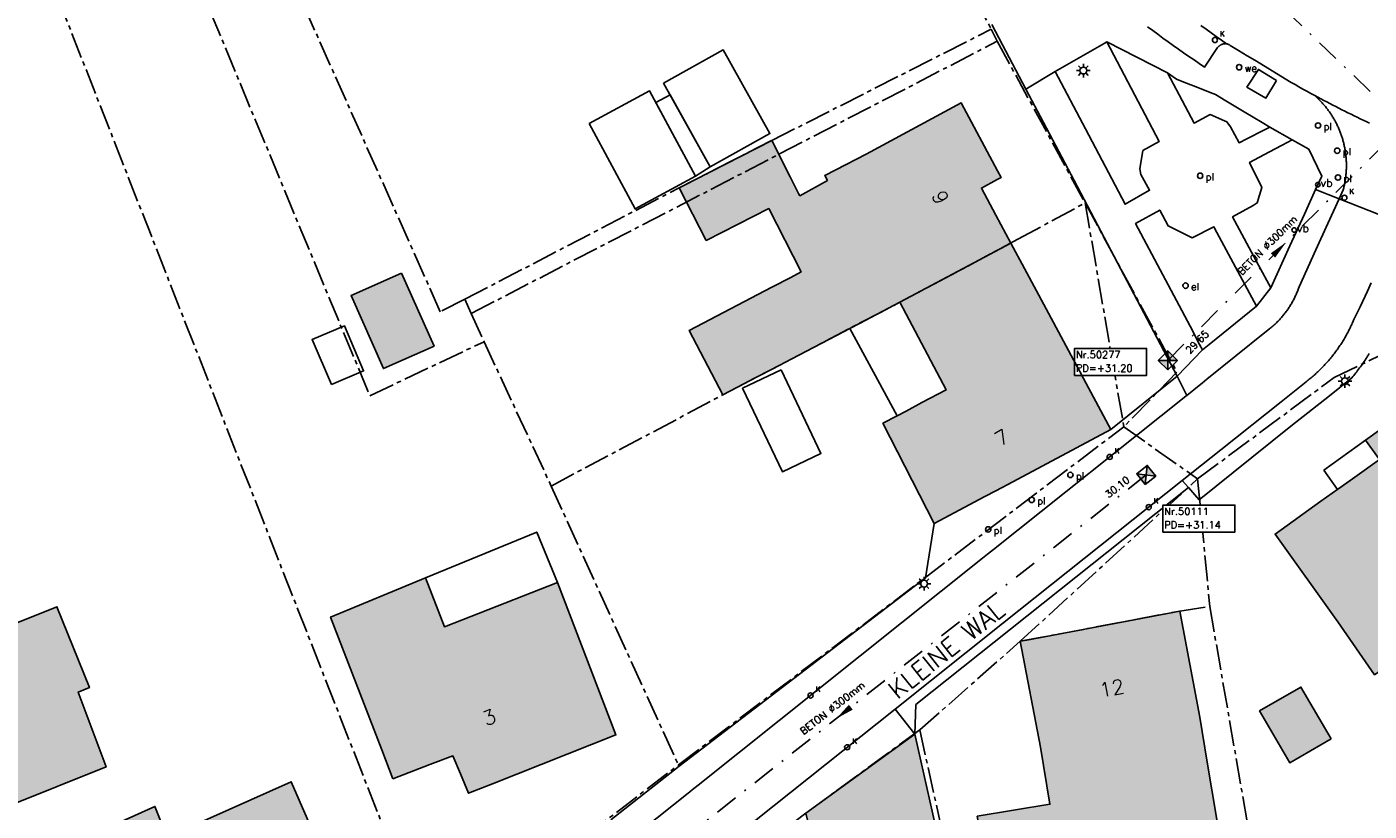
# Model space of a CAD drawing. Header units: metres. Extents: x 202952 to 203755, y 349031 to 349702.
# Tile 47 of 84: x 203191 to 203266, y 349410 to 349454. Entities that reach past the tile are written whole.
import ezdxf
from ezdxf.enums import TextEntityAlignment as Align

# ---------------------------------------------------------------- set-up
doc = ezdxf.new("R2010")
doc.units = ezdxf.units.M
doc.linetypes.add('1-200 CENTER', pattern=[4.28625, 2.8575, -0.47625, 0.47625, -0.47625])
doc.linetypes.add('1-200 DASHDOT', pattern=[2.54, 1.27, -0.635, 0, -0.635])
for name, color, linetype in [('bgt.onbegroeidterreindeel', 252, 'Continuous'), ('PH-BEST-BEBOUWING', 1, 'Continuous'), ('PH-BEST-BEBOUWING-ARCERING', 254, 'Continuous'), ('PH-BEST-BEGROEIIING', 252, 'Continuous'), ('PH-BEST-ELKETRAKAST', 6, 'Continuous'), ('PH-BEST-HUISNUMMER', 7, 'Continuous'), ('PH-BEST-KADASTRALE-GRENS', 240, '1-200 CENTER'), ('PH-BEST-KOLK', 8, 'Continuous'), ('PH-BEST-LICHTMAST-HANDHAVENB', 6, 'Continuous'), ('PH-BEST-PAAL', 6, 'Continuous'), ('PH-BEST-PUT-HANDHAVEN', 44, 'Continuous'), ('PH-BEST-RIO-HANDHAVEN-GEMENGD', 44, '1-200 DASHDOT'), ('PH-BEST-RIO-TEKST', 8, 'Continuous'), ('PH-BEST-RIO-TEKST-PUTTENSTAAT', 8, 'Continuous'), ('PH-BEST-RIO-TEKST-VLOEIVLAK', 8, 'Continuous'), ('PH-BEST-ROUTEPAAL', 6, 'Continuous'), ('PH-BEST-STRAATNAAM-RIOLERING', 7, 'Continuous'), ('PH-BEST-STRAATNAAMBORD', 6, 'Continuous'), ('PH-BEST-WEGDEEL', 254, 'Continuous')]:
    doc.layers.add(name, color=color, linetype=linetype)
doc.styles.add('RDL_MAATVOERING', font='romans.shx')
doc.styles.add('ROMANS', font='romans.shx')

# ---------------------------------------------------------------- blocks, each defined once
blk = doc.blocks.new('*U50')
blk.add_circle((0, 0), 0.142)
at = {"ltscale": 0.05, "style": 'ROMANS'}
blk.add_text('K', height=0.3, dxfattribs=at).set_placement((0.277, 0.195))
blk = doc.blocks.new('Wegwijzer')
blk.add_circle((0, 0), 0.15)
at = {"style": 'RDL_MAATVOERING'}
blk.add_text('we', height=0.4, dxfattribs=at).set_placement((0.302, -0.254))
blk = doc.blocks.new('Afzetpaal')
blk.add_circle((0, 0), 0.15)
at = {"style": 'RDL_MAATVOERING'}
blk.add_text('pl', height=0.4, dxfattribs=at).set_placement((0.302, -0.254))
blk = doc.blocks.new('*U62')
blk.add_circle((0, 0), 0.25)
at = {"style": 'RDL_MAATVOERING'}
blk.add_text('vb', height=0.9, dxfattribs=at).set_placement((0.3, -0.25))
blk = doc.blocks.new('*U26')
h = blk.add_hatch(color=256)
h.paths.add_polyline_path([(0, 0), (-0.375, 0.375), (-0.375, -0.375)])
h.paths.add_polyline_path([(0.375, 0.375), (0, 0), (0.375, -0.375)])
for p, q in [((-0.375, -0.375), (0.375, 0.375)), ((-0.375, 0.375), (0.375, -0.375))]:
    blk.add_line(p, q)
blk.add_lwpolyline([(-0.375, -0.375), (0.375, -0.375), (0.375, 0.375), (-0.375, 0.375)], close=True)
blk = doc.blocks.new('Materialisatie')
blk.add_solid([(-1.04, 0.173), (-1.04, -0.173), (0, 0)])
at = {"style": 'ROMANS'}
blk.add_attdef('MATERIALISATIE', (-2.631, 0.657), '', height=0.4, dxfattribs=at)
blk = doc.blocks.new('Elektrakast')
blk.add_circle((0, 0), 0.15)
at = {"style": 'RDL_MAATVOERING'}
blk.add_text('el', height=0.4, dxfattribs=at).set_placement((0.302, -0.254))
blk = doc.blocks.new('Puttenstaat bestaand')
blk.add_wipeout([(0, 0), (4, 0), (4, 1.5), (0, 1.5)])
blk.add_lwpolyline([(0, 0), (4, 0), (4, 1.5), (0, 1.5)], close=True)
at = {"style": 'ROMANS'}
for tag, p in [('NR', (0.066, 0.955)), ('PD', (0.066, 0.203))]:
    blk.add_attdef(tag, p, '', height=0.4, dxfattribs=at)
blk = doc.blocks.new('Lichtmast 2')
at = {"flags": 128}
for points in [[(-0.5, 0), (-0.25, 0)], [(-0.354, 0.354), (-0.177, 0.177)], [(0, 0.25), (0, 0.5)], [(0.177, 0.177), (0.354, 0.354)], [(0.25, 0), (0.5, 0)], [(-0.354, -0.354), (-0.177, -0.177)], [(0, -0.5), (0, -0.25)], [(0.177, -0.177), (0.354, -0.354)]]:
    blk.add_lwpolyline(points, dxfattribs=at)
blk.add_circle((0, 0), 0.25)

msp = doc.modelspace()

# ---------------------------------------------------------------- hatches: boundary and pattern name
at = {"layer": 'PH-BEST-BEBOUWING-ARCERING'}
for points in [[(203246.048, 349441.974), (203239.875, 349438.682), (203237.629, 349437.507), (203237.101, 349437.231), (203236.749, 349437.047), (203233.884, 349435.549), (203232.819, 349434.992), (203231.945, 349434.535), (203230.045, 349433.541), (203228.17, 349437.115), (203232.77, 349439.52), (203233.812, 349440.066), (203234.392, 349440.369), (203232.592, 349443.89), (203229.125, 349442.118), (203227.623, 349445.05), (203232.756, 349447.67), (203233.784, 349445.654), (203234.251, 349444.738), (203234.323, 349444.606), (203235.85, 349445.455), (203235.703, 349445.733), (203236.314, 349446.049), (203238, 349446.92), (203240.309, 349448.16), (203243.29, 349449.76), (203245.314, 349445.986), (203245.51, 349445.62), (203245.295, 349445.505), (203244.41, 349445.03), (203245.218, 349443.523)], [(203251.608, 349431.604), (203245.873, 349428.56), (203245.213, 349428.21), (203244.608, 349427.889), (203241.782, 349426.389), (203238.942, 349431.957), (203239.735, 349432.38), (203240.224, 349432.641), (203241.108, 349433.112), (203242.449, 349433.816), (203239.875, 349438.682), (203246.048, 349441.974), (203246.811, 349440.552), (203248.006, 349438.323)], [(203212.195, 349440.304), (203213.995, 349436.252), (203211.18, 349435.001), (203209.38, 349439.053)]]:
    msp.add_hatch(color=256, dxfattribs=at).paths.add_polyline_path(points, flags=17)
h = msp.add_hatch(color=256, dxfattribs=at)
h.paths.add_polyline_path([(203272.72, 349438.81), (203277.149, 349440.51), (203279.043, 349441.238), (203279.96, 349441.59), (203280.108, 349441.205), (203283.371, 349432.711), (203283.54, 349432.27), (203284.263, 349430.388), (203280.408, 349428.907), (203281.734, 349425.453), (203278.378, 349424.163), (203277.654, 349426.03), (203274.87, 349433.21)], flags=17)
h.paths.add_polyline_path([(203278.378, 349424.163), (203281.734, 349425.453), (203280.408, 349428.907), (203284.263, 349430.388), (203283.54, 349432.27), (203286.29, 349433.326), (203286.64, 349433.46), (203287.908, 349430.157), (203289.268, 349426.615), (203290.403, 349423.658), (203290.48, 349423.458), (203292.185, 349419.018), (203298.528, 349421.433), (203299.761, 349411.306), (203299.427, 349411.258), (203284.31, 349409.082), (203281.855, 349415.399), (203281.944, 349415.446), (203280.346, 349420.011), (203280.162, 349419.944), (203280.032, 349419.897)], flags=16)
h.paths.add_polyline_path([(203264.22, 349420.92), (203260.73, 349425.8), (203263.278, 349427.623), (203265.153, 349428.964), (203266.53, 349429.95), (203265.76, 349431.02), (203269.56, 349433.74), (203273.05, 349428.86), (203273.526, 349428.074), (203270.676, 349426.063), (203273.003, 349422.792), (203268.147, 349419.329), (203266.939, 349418.468), (203266.258, 349417.982)], flags=16)
h = msp.add_hatch(color=256, dxfattribs=at)
h.paths.add_polyline_path([(203211.704, 349412.198), (203211.086, 349413.806), (203208.249, 349421.186), (203213.52, 349423.361), (203214.574, 349420.654), (203220.854, 349423.111), (203224.101, 349414.637), (203217.244, 349411.928), (203215.905, 349411.399), (203215.459, 349412.472), (203215.042, 349413.476), (203213.767, 349412.988)], flags=17)
h.paths.add_polyline_path([(203201.14, 349403.567), (203196.384, 349401.423), (203193.335, 349408.348), (203198.482, 349410.662), (203199.169, 349408.963), (203206.059, 349412.037), (203209.163, 349404.896), (203208.758, 349404.718), (203201.998, 349401.752)], flags=16)
for points in [[(203194.225, 349417.018), (203194.84, 349417.265), (203193.038, 349421.761), (203186.871, 349419.289), (203190.324, 349410.676), (203195.772, 349412.86)], [(203256.965, 349413.132), (203256.55, 349415.63), (203255.43, 349421.52), (203246.938, 349419.91), (203246.57, 349419.84), (203247.69, 349413.95), (203248.222, 349410.787), (203244.181, 349410.115), (203245.434, 349403.289), (203249.374, 349403.944), (203249.787, 349401.397), (203254.511, 349402.236), (203255.23, 349398.002), (203250.705, 349397.261), (203251.397, 349393.681), (203259.945, 349395.219), (203261.657, 349395.496), (203259.846, 349405.481), (203258.281, 349405.221)], [(203262.167, 349417.301), (203259.871, 349415.968), (203261.543, 349413.088), (203263.839, 349414.421)], [(203242.542, 349406.533), (203240.704, 349414.684), (203234.654, 349410.288), (203234.919, 349409.218), (203235.317, 349407.609), (203237.807, 349397.551), (203239.026, 349392.629), (203245.309, 349394.259), (203244.252, 349398.948)]]:
    msp.add_hatch(color=256, dxfattribs=at).paths.add_polyline_path(points)

# ---------------------------------------------------------------- linework, layer by layer
at = {"layer": 'bgt.onbegroeidterreindeel'}
msp.add_lwpolyline([(203244.987, 349454.127), (203245.587, 349452.988), (203246.88, 349450.536), (203247.862, 349448.672), (203249.562, 349445.447), (203255.29, 349434.578), (203251.608, 349431.604), (203248.006, 349438.323), (203246.811, 349440.552), (203246.048, 349441.974), (203245.218, 349443.523), (203244.41, 349445.03), (203245.295, 349445.505), (203245.51, 349445.62), (203245.314, 349445.986), (203243.29, 349449.76), (203240.309, 349448.16), (203238, 349446.92), (203236.314, 349446.049), (203235.703, 349445.733), (203235.85, 349445.455), (203234.323, 349444.606), (203234.251, 349444.738), (203233.784, 349445.654), (203232.756, 349447.67), (203227.623, 349445.05), (203229.125, 349442.118), (203232.592, 349443.89), (203234.392, 349440.369), (203233.812, 349440.066), (203232.77, 349439.52), (203228.17, 349437.115), (203230.045, 349433.541), (203231.945, 349434.535), (203232.819, 349434.992), (203233.884, 349435.549), (203236.749, 349437.047), (203237.101, 349437.231), (203237.629, 349437.507), (203239.875, 349438.682), (203242.449, 349433.816), (203241.108, 349433.112), (203240.224, 349432.641), (203239.735, 349432.38), (203238.942, 349431.957), (203241.782, 349426.389), (203241.309, 349423.363), (203227.608, 349412.897), (203223.826, 349409.921)], dxfattribs=at)
for points in [[(203212.195, 349440.304), (203209.38, 349439.053), (203211.18, 349435.001), (203213.995, 349436.252), (203212.195, 349440.304)], [(203264.22, 349420.92), (203266.258, 349417.982), (203266.939, 349418.468), (203268.147, 349419.329), (203273.003, 349422.792), (203270.676, 349426.063), (203273.526, 349428.074), (203273.05, 349428.86), (203269.56, 349433.74), (203265.76, 349431.02), (203266.53, 349429.95), (203265.153, 349428.964), (203263.278, 349427.623), (203260.73, 349425.8), (203264.22, 349420.92)], [(203211.704, 349412.198), (203213.767, 349412.988), (203215.042, 349413.476), (203215.459, 349412.472), (203215.905, 349411.399), (203217.244, 349411.928), (203224.101, 349414.637), (203220.854, 349423.111), (203214.574, 349420.654), (203213.52, 349423.361), (203208.249, 349421.186), (203211.086, 349413.806), (203211.704, 349412.198)], [(203190.324, 349410.676), (203195.772, 349412.86), (203194.225, 349417.018), (203194.84, 349417.265), (203193.038, 349421.761), (203186.871, 349419.289), (203190.324, 349410.676)], [(203251.397, 349393.681), (203259.945, 349395.219), (203261.657, 349395.496), (203259.846, 349405.481), (203258.281, 349405.221), (203256.965, 349413.132), (203256.55, 349415.63), (203255.43, 349421.52), (203246.938, 349419.91), (203246.57, 349419.84), (203247.69, 349413.95), (203248.222, 349410.787), (203244.181, 349410.115), (203245.434, 349403.289), (203249.374, 349403.944), (203249.787, 349401.397), (203254.511, 349402.236), (203255.23, 349398.002), (203250.705, 349397.261), (203251.397, 349393.681)], [(203263.839, 349414.421), (203262.167, 349417.301), (203259.871, 349415.968), (203261.543, 349413.088), (203263.839, 349414.421)], [(203201.14, 349403.567), (203201.998, 349401.752), (203208.758, 349404.718), (203209.163, 349404.896), (203206.059, 349412.037), (203199.169, 349408.963), (203198.482, 349410.662), (203193.335, 349408.348), (203196.384, 349401.423), (203201.14, 349403.567)]]:
    msp.add_lwpolyline(points, close=True, dxfattribs=at)
at = {"layer": 'PH-BEST-BEBOUWING'}
for points in [[(203226.749, 349450.868), (203230.065, 349452.711), (203232.654, 349448.055), (203229.338, 349446.211), (203226.749, 349450.868)], [(203222.609, 349448.616), (203225.974, 349450.428), (203228.527, 349445.687), (203225.162, 349443.875), (203222.609, 349448.616)], [(203226.321, 349449.783), (203227.116, 349450.207), (203229.338, 349446.211), (203228.527, 349445.687), (203226.321, 349449.783)], [(203246.048, 349441.974), (203239.875, 349438.682), (203237.629, 349437.507), (203237.101, 349437.231), (203236.749, 349437.047), (203233.884, 349435.549), (203232.819, 349434.992), (203231.945, 349434.535), (203230.045, 349433.541), (203228.17, 349437.115), (203232.77, 349439.52), (203233.812, 349440.066), (203234.392, 349440.369), (203232.592, 349443.89), (203229.125, 349442.118), (203227.623, 349445.05), (203232.756, 349447.67), (203233.784, 349445.654), (203234.251, 349444.738), (203234.323, 349444.606), (203235.85, 349445.455), (203235.703, 349445.733), (203236.314, 349446.049), (203238, 349446.92), (203240.309, 349448.16), (203243.29, 349449.76), (203245.314, 349445.986), (203245.51, 349445.62), (203245.295, 349445.505), (203244.41, 349445.03), (203245.218, 349443.523), (203246.048, 349441.974)], [(203212.195, 349440.304), (203213.995, 349436.252), (203211.18, 349435.001), (203209.38, 349439.053), (203212.195, 349440.304)], [(203241.108, 349433.112), (203240.224, 349432.641), (203239.735, 349432.38), (203237.101, 349437.231), (203237.629, 349437.507), (203239.875, 349438.682), (203242.449, 349433.816), (203241.108, 349433.112)], [(203208.288, 349434.108), (203207.221, 349436.623), (203209.012, 349437.383), (203210.08, 349434.868), (203208.288, 349434.108)], [(203233.275, 349434.927), (203235.491, 349430.288), (203233.354, 349429.267), (203231.137, 349433.906), (203233.275, 349434.927)], [(203264.22, 349420.92), (203260.73, 349425.8), (203263.278, 349427.623), (203265.153, 349428.964), (203266.53, 349429.95), (203265.76, 349431.02), (203269.56, 349433.74), (203273.05, 349428.86), (203273.526, 349428.074), (203270.676, 349426.063), (203273.003, 349422.792), (203268.147, 349419.329), (203266.939, 349418.468), (203266.258, 349417.982), (203264.22, 349420.92)], [(203263.434, 349429.346), (203265.76, 349431.02), (203266.53, 349429.95), (203265.153, 349428.964), (203264.199, 349428.282), (203263.434, 349429.346)], [(203220.854, 349423.111), (203214.574, 349420.654), (203213.52, 349423.361), (203219.699, 349425.911), (203220.854, 349423.111)], [(203211.704, 349412.198), (203211.086, 349413.806), (203208.249, 349421.186), (203213.52, 349423.361), (203214.574, 349420.654), (203220.854, 349423.111), (203224.101, 349414.637), (203217.244, 349411.928), (203215.905, 349411.399), (203215.459, 349412.472), (203215.042, 349413.476), (203213.767, 349412.988), (203211.704, 349412.198)], [(203190.324, 349410.676), (203186.871, 349419.289), (203193.038, 349421.761), (203194.84, 349417.265), (203194.225, 349417.018), (203195.772, 349412.86), (203190.324, 349410.676)], [(203251.397, 349393.681), (203250.705, 349397.261), (203255.23, 349398.002), (203254.511, 349402.236), (203249.787, 349401.397), (203249.374, 349403.944), (203245.434, 349403.289), (203244.181, 349410.115), (203248.222, 349410.787), (203247.69, 349413.95), (203246.57, 349419.84), (203246.938, 349419.91), (203255.43, 349421.52), (203256.55, 349415.63), (203256.965, 349413.132), (203258.281, 349405.221), (203259.846, 349405.481), (203261.657, 349395.496), (203259.945, 349395.219), (203251.397, 349393.681)], [(203263.839, 349414.421), (203261.543, 349413.088), (203259.871, 349415.968), (203262.167, 349417.301), (203263.839, 349414.421)], [(203240.704, 349414.684), (203242.542, 349406.533), (203244.252, 349398.948), (203245.309, 349394.259), (203239.026, 349392.629), (203237.807, 349397.551), (203235.317, 349407.609), (203234.919, 349409.218), (203234.654, 349410.288), (203240.704, 349414.684)], [(203201.14, 349403.567), (203196.384, 349401.423), (203193.335, 349408.348), (203198.482, 349410.662), (203199.169, 349408.963), (203206.059, 349412.037), (203209.163, 349404.896), (203208.758, 349404.718), (203201.998, 349401.752), (203201.14, 349403.567)]]:
    msp.add_lwpolyline(points, close=True, dxfattribs=at)
at = {"layer": 'PH-BEST-BEGROEIIING'}
for points in [[(203254.292, 349447.628), (203253.381, 349447.112), (203253.222, 349446.095), (203253.276, 349445.784), (203253.753, 349444.907), (203252.398, 349444.13), (203250.189, 349448.318), (203248.504, 349451.512), (203251.226, 349453.063), (203251.388, 349453.156), (203254.292, 349447.628)], [(203257.272, 349450.283), (203257.415, 349450.227), (203257.991, 349449.883), (203259.015, 349449.27), (203260.018, 349448.67), (203260.435, 349448.421), (203260.111, 349448.255), (203259.157, 349447.765), (203258.731, 349447.546), (203258.255, 349448.427), (203258.054, 349448.713), (203257.916, 349448.773), (203257.125, 349449.117), (203256.231, 349448.64), (203255.733, 349449.577), (203254.748, 349451.428), (203255.247, 349451.075), (203255.651, 349450.917), (203256.188, 349450.707), (203257.272, 349450.283)], [(203260.809, 349451.006), (203260.221, 349450.032), (203259.164, 349450.647), (203259.807, 349451.621), (203260.809, 349451.006)], [(203260.493, 349439.487), (203259.816, 349440.743), (203258.368, 349443.43), (203259.504, 349444.068), (203259.742, 349444.202), (203259.998, 349445.065), (203259.309, 349446.461), (203260.387, 349447.031), (203261.121, 349447.419), (203261.676, 349447.712), (203262.601, 349447.195), (203263.32, 349445.698), (203262.977, 349444.945), (203262.357, 349443.583), (203261.559, 349441.828), (203260.493, 349439.487)], [(203256.702, 349436.034), (203256.537, 349436.345), (203256.004, 349437.35), (203252.977, 349443.059), (203254.321, 349443.807), (203254.798, 349442.929), (203255.189, 349442.735), (203256.123, 349442.27), (203257.327, 349442.869), (203257.496, 349442.556), (203259.706, 349438.466), (203257.076, 349436.337), (203256.702, 349436.034)]]:
    msp.add_lwpolyline(points, close=True, dxfattribs=at)
at = {"layer": 'PH-BEST-KADASTRALE-GRENS', "ltscale": 0.5}
for p, q in [((203191.523, 349459.602), (203213.926, 349402.507)), ((203216.059, 349438.062), (203245.294, 349453.188)), ((203244.955, 349453.856), (203245.294, 349453.188)), ((203245.294, 349453.188), (203250.173, 349444.204)), ((203250.173, 349444.204), (203252.324, 349431.763)), ((203215.699, 349438.849), (203216.059, 349438.062)), ((203216.059, 349438.062), (203216.777, 349436.491)), ((203216.777, 349436.491), (203220.503, 349428.472)), ((203227.573, 349412.97), (203252.324, 349431.763)), ((203252.324, 349431.763), (203256.427, 349428.868)), ((203246.57, 349419.84), (203256.427, 349428.868)), ((203256.427, 349428.868), (203257.099, 349421.772)), ((203220.503, 349428.472), (203227.573, 349412.97)), ((203257.099, 349421.772), (203259.751, 349406.524)), ((203240.985, 349414.921), (203246.57, 349419.84)), ((203240.985, 349414.921), (203245.898, 349392.594)), ((203213.926, 349402.507), (203227.573, 349412.97))]:
    msp.add_line(p, q, dxfattribs=at)
for points in [[(203234.056, 349474.353), (203234.628, 349474.764), (203238.147, 349467.062), (203244.955, 349453.856)], [(203198.29, 349462.73), (203210.425, 349433.487), (203216.777, 349436.491)], [(203215.699, 349438.849), (203214.342, 349438.158), (203204.126, 349461.06), (203205.591, 349461.722)], [(203215.699, 349438.849), (203227.623, 349445.05), (203232.756, 349447.67), (203244.955, 349453.856)], [(203220.503, 349428.472), (203230.045, 349433.541), (203239.875, 349438.682), (203246.443, 349442.185), (203250.173, 349444.204)], [(203250.173, 349444.204), (203255.279, 349434.801), (203252.324, 349431.763)], [(203256.427, 349428.868), (203264.013, 349434.496), (203267.763, 349436.309)], [(203246.57, 349419.84), (203255.43, 349421.52), (203257.099, 349421.772)], [(203231.816, 349408.103), (203234.654, 349410.288), (203240.985, 349414.921)]]:
    msp.add_lwpolyline(points, dxfattribs=at)
at = {"layer": 'PH-BEST-RIO-HANDHAVEN-GEMENGD'}
for p, q in [((203267.92, 349448.57), (203243.05, 349472.46)), ((203254.768, 349435.456), (203267.92, 349448.576)), ((203253.568, 349429.088), (203219.104, 349401.984))]:
    msp.add_line(p, q, dxfattribs=at)
at = {"layer": 'PH-BEST-WEGDEEL'}
for points in [[(203253.648, 349454.001), (203253.931, 349453.789), (203254.214, 349453.579), (203254.498, 349453.37), (203254.784, 349453.163), (203255.07, 349452.957), (203255.358, 349452.753), (203255.646, 349452.551), (203255.936, 349452.35), (203256.227, 349452.15), (203256.519, 349451.952), (203256.812, 349451.756), (203257.539, 349452.842), (203257.553, 349452.86), (203257.568, 349452.878), (203257.584, 349452.895), (203257.601, 349452.911), (203257.618, 349452.926), (203257.636, 349452.941), (203257.654, 349452.955), (203257.673, 349452.968), (203257.693, 349452.98), (203257.713, 349452.991), (203257.734, 349453.002), (203257.755, 349453.011), (203257.777, 349453.019), (203257.799, 349453.027), (203257.821, 349453.033), (203257.844, 349453.038), (203257.867, 349453.043), (203257.89, 349453.046), (203257.915, 349453.05), (203257.939, 349453.054), (203257.964, 349453.056), (203257.989, 349453.057), (203258.014, 349453.057), (203258.039, 349453.056), (203258.074, 349453.045), (203258.108, 349453.032), (203258.141, 349453.017), (203258.174, 349453.001), (203258.206, 349452.983), (203258.237, 349452.963), (203258.695, 349452.684), (203259.18, 349452.389), (203259.601, 349452.133), (203261.623, 349450.904), (203261.84, 349450.78), (203262.058, 349450.656), (203262.277, 349450.534), (203262.496, 349450.413), (203262.716, 349450.292), (203262.936, 349450.173), (203262.976, 349450.137), (203263.015, 349450.101), (203263.054, 349450.065), (203263.093, 349450.028), (203263.131, 349449.991), (203263.169, 349449.954), (203263.207, 349449.916), (203263.244, 349449.878), (203263.281, 349449.839), (203263.317, 349449.8), (203263.353, 349449.761), (203263.388, 349449.721), (203263.424, 349449.681), (203263.459, 349449.641), (203263.493, 349449.6), (203263.527, 349449.559), (203263.56, 349449.517), (203263.593, 349449.475), (203263.625, 349449.433), (203263.657, 349449.39), (203263.689, 349449.347), (203263.72, 349449.304), (203263.751, 349449.261), (203263.782, 349449.217), (203263.812, 349449.173), (203263.841, 349449.129), (203263.87, 349449.084), (203263.899, 349449.039), (203263.927, 349448.994), (203263.955, 349448.948), (203263.982, 349448.902), (203264.009, 349448.856), (203264.035, 349448.81), (203264.061, 349448.763), (203264.086, 349448.716), (203264.111, 349448.669), (203264.135, 349448.622), (203264.159, 349448.574), (203264.182, 349448.526), (203264.205, 349448.478), (203264.227, 349448.43), (203264.249, 349448.381), (203264.271, 349448.332), (203264.292, 349448.283), (203264.312, 349448.234), (203264.332, 349448.185), (203264.351, 349448.135), (203264.37, 349448.085), (203264.388, 349448.035), (203264.406, 349447.984), (203264.423, 349447.934), (203264.44, 349447.883), (203264.456, 349447.833), (203264.472, 349447.782), (203264.487, 349447.731), (203264.501, 349447.679), (203264.515, 349447.628), (203264.529, 349447.576), (203264.542, 349447.525), (203264.555, 349447.473), (203264.567, 349447.421), (203264.578, 349447.368), (203264.589, 349447.316), (203264.599, 349447.264), (203264.609, 349447.211), (203264.619, 349447.159), (203264.628, 349447.106), (203264.636, 349447.054), (203264.644, 349447.001), (203264.651, 349446.948), (203264.657, 349446.896), (203264.663, 349446.843), (203264.668, 349446.79), (203264.673, 349446.737), (203264.678, 349446.684), (203264.682, 349446.631), (203264.686, 349446.577), (203264.689, 349446.524), (203264.691, 349446.471), (203264.693, 349446.417), (203264.694, 349446.364), (203264.695, 349446.311), (203264.695, 349446.257), (203264.694, 349446.204), (203264.693, 349446.151), (203264.691, 349446.097), (203264.689, 349446.044), (203264.686, 349445.991), (203264.683, 349445.938), (203264.68, 349445.885), (203264.675, 349445.832), (203264.67, 349445.779), (203264.665, 349445.726), (203264.659, 349445.673), (203264.653, 349445.62), (203264.646, 349445.567), (203264.639, 349445.514), (203264.631, 349445.462), (203264.622, 349445.409), (203264.613, 349445.356), (203264.603, 349445.304), (203264.593, 349445.251), (203264.582, 349445.199), (203264.571, 349445.147), (203264.559, 349445.095), (203264.547, 349445.043), (203264.534, 349444.992), (203264.52, 349444.94), (203264.289, 349444.431), (203262.977, 349444.945), (203263.32, 349445.698), (203262.601, 349447.195), (203261.676, 349447.712), (203260.435, 349448.421), (203260.018, 349448.67), (203259.015, 349449.27), (203257.991, 349449.883), (203257.415, 349450.227), (203257.272, 349450.283), (203256.188, 349450.707), (203255.651, 349450.917), (203255.247, 349451.075), (203254.748, 349451.428), (203251.388, 349453.156), (203251.226, 349453.063), (203248.504, 349451.512), (203246.88, 349450.536), (203245.587, 349452.988), (203244.987, 349454.127)], [(203256.61, 349454.06), (203256.893, 349453.856), (203257.178, 349453.654), (203257.464, 349453.453), (203257.751, 349453.254), (203258.039, 349453.056), (203258.014, 349453.057), (203257.989, 349453.057), (203257.964, 349453.056), (203257.939, 349453.054), (203257.915, 349453.05), (203257.89, 349453.046), (203257.867, 349453.043), (203257.844, 349453.038), (203257.821, 349453.033), (203257.799, 349453.027), (203257.777, 349453.019), (203257.755, 349453.011), (203257.734, 349453.002), (203257.713, 349452.991), (203257.693, 349452.98), (203257.673, 349452.968), (203257.654, 349452.955), (203257.636, 349452.941), (203257.618, 349452.926), (203257.601, 349452.911), (203257.584, 349452.895), (203257.568, 349452.878), (203257.553, 349452.86), (203257.539, 349452.842), (203256.812, 349451.756), (203256.519, 349451.952), (203256.227, 349452.15), (203255.936, 349452.35), (203255.646, 349452.551), (203255.358, 349452.753), (203255.07, 349452.957), (203254.784, 349453.163), (203254.498, 349453.37), (203254.214, 349453.579), (203253.931, 349453.789), (203253.648, 349454.001)], [(203265.97, 349448.641), (203265.799, 349448.722), (203265.629, 349448.803), (203265.459, 349448.885), (203265.289, 349448.967), (203265.119, 349449.05), (203264.949, 349449.133), (203264.78, 349449.217), (203264.611, 349449.301), (203264.442, 349449.386), (203264.274, 349449.471), (203264.106, 349449.557), (203263.938, 349449.643), (203263.77, 349449.73), (203263.603, 349449.818), (203263.436, 349449.906), (203263.269, 349449.995), (203263.102, 349450.084), (203262.936, 349450.173), (203262.716, 349450.292), (203262.496, 349450.413), (203262.277, 349450.534), (203262.058, 349450.656), (203261.84, 349450.78), (203261.623, 349450.904), (203259.601, 349452.133), (203259.18, 349452.389), (203258.695, 349452.684), (203258.237, 349452.963), (203258.206, 349452.983), (203258.174, 349453.001), (203258.141, 349453.017), (203258.108, 349453.032), (203258.074, 349453.045), (203258.039, 349453.056), (203257.751, 349453.254), (203257.464, 349453.453), (203257.178, 349453.654), (203256.893, 349453.856), (203256.61, 349454.06)], [(203267.586, 349443.137), (203264.289, 349444.431), (203264.52, 349444.94), (203264.534, 349444.992), (203264.547, 349445.043), (203264.559, 349445.095), (203264.571, 349445.147), (203264.582, 349445.199), (203264.593, 349445.251), (203264.603, 349445.304), (203264.613, 349445.356), (203264.622, 349445.409), (203264.631, 349445.462), (203264.639, 349445.514), (203264.646, 349445.567), (203264.653, 349445.62), (203264.659, 349445.673), (203264.665, 349445.726), (203264.67, 349445.779), (203264.675, 349445.832), (203264.68, 349445.885), (203264.683, 349445.938), (203264.686, 349445.991), (203264.689, 349446.044), (203264.691, 349446.097), (203264.693, 349446.151), (203264.694, 349446.204), (203264.695, 349446.257), (203264.695, 349446.311), (203264.694, 349446.364), (203264.693, 349446.417), (203264.691, 349446.471), (203264.689, 349446.524), (203264.686, 349446.577), (203264.682, 349446.631), (203264.678, 349446.684), (203264.673, 349446.737), (203264.668, 349446.79), (203264.663, 349446.843), (203264.657, 349446.896), (203264.651, 349446.948), (203264.644, 349447.001), (203264.636, 349447.054), (203264.628, 349447.106), (203264.619, 349447.159), (203264.609, 349447.211), (203264.599, 349447.264), (203264.589, 349447.316), (203264.578, 349447.368), (203264.567, 349447.421), (203264.555, 349447.473), (203264.542, 349447.525), (203264.529, 349447.576), (203264.515, 349447.628), (203264.501, 349447.679), (203264.487, 349447.731), (203264.472, 349447.782), (203264.456, 349447.833), (203264.44, 349447.883), (203264.423, 349447.934), (203264.406, 349447.984), (203264.388, 349448.035), (203264.37, 349448.085), (203264.351, 349448.135), (203264.332, 349448.185), (203264.312, 349448.234), (203264.292, 349448.283), (203264.271, 349448.332), (203264.249, 349448.381), (203264.227, 349448.43), (203264.205, 349448.478), (203264.182, 349448.526), (203264.159, 349448.574), (203264.135, 349448.622), (203264.111, 349448.669), (203264.086, 349448.716), (203264.061, 349448.763), (203264.035, 349448.81), (203264.009, 349448.856), (203263.982, 349448.902), (203263.955, 349448.948), (203263.927, 349448.994), (203263.899, 349449.039), (203263.87, 349449.084), (203263.841, 349449.129), (203263.812, 349449.173), (203263.782, 349449.217), (203263.751, 349449.261), (203263.72, 349449.304), (203263.689, 349449.347), (203263.657, 349449.39), (203263.625, 349449.433), (203263.593, 349449.475), (203263.56, 349449.517), (203263.527, 349449.559), (203263.493, 349449.6), (203263.459, 349449.641), (203263.424, 349449.681), (203263.388, 349449.721), (203263.353, 349449.761), (203263.317, 349449.8), (203263.281, 349449.839), (203263.244, 349449.878), (203263.207, 349449.916), (203263.169, 349449.954), (203263.131, 349449.991), (203263.093, 349450.028), (203263.054, 349450.065), (203263.015, 349450.101), (203262.976, 349450.137), (203262.936, 349450.173), (203263.102, 349450.084), (203263.269, 349449.995), (203263.436, 349449.906), (203263.603, 349449.818), (203263.77, 349449.73), (203263.938, 349449.643), (203264.106, 349449.557), (203264.274, 349449.471), (203264.442, 349449.386), (203264.611, 349449.301), (203264.78, 349449.217), (203264.949, 349449.133), (203265.119, 349449.05), (203265.289, 349448.967), (203265.459, 349448.885), (203265.629, 349448.803), (203265.799, 349448.722), (203265.97, 349448.641)], [(203265.966, 349435.83), (203265.919, 349435.756), (203265.872, 349435.682), (203265.825, 349435.608), (203265.777, 349435.535), (203265.728, 349435.462), (203265.679, 349435.39), (203265.629, 349435.318), (203265.579, 349435.246), (203265.528, 349435.175), (203265.476, 349435.104), (203265.424, 349435.034), (203265.372, 349434.964), (203265.319, 349434.894), (203265.265, 349434.825), (203265.211, 349434.756), (203265.156, 349434.688), (203265.101, 349434.62), (203265.045, 349434.552), (203264.989, 349434.485), (203263.745, 349433.492), (203261.611, 349431.789), (203258.407, 349429.23), (203256.505, 349427.712), (203255.922, 349428.388), (203255.569, 349428.782), (203257.71, 349430.487), (203261.063, 349433.158), (203262.46, 349434.271), (203262.516, 349434.315), (203262.572, 349434.359), (203262.627, 349434.403), (203262.682, 349434.448), (203262.736, 349434.493), (203262.79, 349434.538), (203262.843, 349434.584), (203262.896, 349434.631), (203262.949, 349434.678), (203263.002, 349434.726), (203263.054, 349434.774), (203263.106, 349434.822), (203263.157, 349434.871), (203263.208, 349434.92), (203263.258, 349434.97), (203263.308, 349435.02), (203263.358, 349435.07), (203263.407, 349435.121), (203263.456, 349435.172), (203263.504, 349435.224), (203263.552, 349435.276), (203263.599, 349435.329), (203263.646, 349435.382), (203263.693, 349435.435), (203263.739, 349435.489), (203263.785, 349435.543), (203263.83, 349435.597), (203263.875, 349435.652), (203263.919, 349435.707), (203263.963, 349435.763), (203264.006, 349435.819), (203264.049, 349435.875), (203264.091, 349435.932), (203264.133, 349435.989), (203264.175, 349436.046), (203264.216, 349436.104), (203264.257, 349436.162), (203264.297, 349436.22), (203264.336, 349436.279), (203264.375, 349436.338), (203264.413, 349436.397), (203264.451, 349436.457), (203264.488, 349436.517), (203264.525, 349436.577), (203264.562, 349436.638), (203264.598, 349436.699), (203264.634, 349436.76), (203264.669, 349436.821), (203264.704, 349436.883), (203264.738, 349436.945), (203264.771, 349437.007), (203264.804, 349437.07), (203264.836, 349437.133), (203264.868, 349437.196), (203264.899, 349437.26), (203264.93, 349437.324), (203264.96, 349437.388), (203264.99, 349437.452), (203265.019, 349437.516), (203265.048, 349437.581), (203265.096, 349437.683), (203265.449, 349438.426), (203265.866, 349439.306), (203266.073, 349439.766)], [(203223.826, 349409.921), (203227.608, 349412.897), (203241.309, 349423.363), (203241.782, 349426.389), (203244.608, 349427.889), (203245.213, 349428.21), (203245.873, 349428.56), (203251.608, 349431.604), (203255.29, 349434.578), (203255.826, 349433.51), (203255.826, 349433.51), (203255.769, 349433.464), (203245.082, 349424.938), (203244.756, 349424.678), (203244.473, 349424.453), (203228.675, 349411.849), (203228.337, 349411.579), (203228.217, 349411.484), (203228.121, 349411.407), (203225.586, 349409.385)], [(203229.986, 349408.403), (203239.618, 349416.076), (203240.704, 349414.684), (203234.654, 349410.288)]]:
    msp.add_lwpolyline(points, dxfattribs=at)
for points in [[(203248.504, 349451.512), (203250.189, 349448.318), (203252.398, 349444.13), (203253.753, 349444.907), (203253.276, 349445.784), (203253.222, 349446.095), (203253.381, 349447.112), (203254.292, 349447.628), (203251.388, 349453.156), (203254.748, 349451.428), (203255.733, 349449.577), (203256.231, 349448.64), (203257.125, 349449.117), (203257.916, 349448.773), (203258.054, 349448.713), (203258.255, 349448.427), (203258.731, 349447.546), (203259.157, 349447.765), (203260.111, 349448.255), (203260.435, 349448.421), (203261.676, 349447.712), (203261.121, 349447.419), (203260.387, 349447.031), (203259.309, 349446.461), (203259.998, 349445.065), (203259.742, 349444.202), (203259.504, 349444.068), (203258.368, 349443.43), (203259.816, 349440.743), (203260.493, 349439.487), (203259.706, 349438.466), (203257.496, 349442.556), (203257.327, 349442.869), (203256.123, 349442.27), (203255.189, 349442.735), (203254.798, 349442.929), (203254.321, 349443.807), (203252.977, 349443.059), (203256.004, 349437.35), (203256.537, 349436.345), (203256.702, 349436.034), (203255.29, 349434.578), (203249.562, 349445.447), (203247.862, 349448.672), (203246.88, 349450.536), (203248.504, 349451.512)], [(203260.809, 349451.006), (203259.807, 349451.621), (203259.164, 349450.647), (203260.221, 349450.032), (203260.809, 349451.006)], [(203264.289, 349444.431), (203263.669, 349443.065), (203263, 349441.589), (203262.073, 349439.545), (203262.03, 349439.45), (203262.01, 349439.395), (203261.989, 349439.34), (203261.968, 349439.286), (203261.946, 349439.232), (203261.924, 349439.178), (203261.901, 349439.124), (203261.877, 349439.071), (203261.853, 349439.018), (203261.828, 349438.965), (203261.803, 349438.912), (203261.777, 349438.86), (203261.75, 349438.808), (203261.723, 349438.757), (203261.695, 349438.706), (203261.666, 349438.655), (203261.637, 349438.604), (203261.607, 349438.554), (203261.577, 349438.504), (203261.546, 349438.454), (203261.514, 349438.405), (203261.482, 349438.356), (203261.45, 349438.308), (203261.417, 349438.26), (203261.383, 349438.212), (203261.348, 349438.165), (203261.313, 349438.118), (203261.278, 349438.072), (203261.242, 349438.026), (203261.206, 349437.98), (203261.169, 349437.935), (203261.132, 349437.89), (203261.094, 349437.845), (203261.055, 349437.801), (203261.016, 349437.758), (203260.977, 349437.715), (203260.937, 349437.672), (203260.896, 349437.63), (203260.855, 349437.589), (203260.814, 349437.548), (203260.772, 349437.507), (203260.73, 349437.467), (203260.687, 349437.427), (203260.643, 349437.388), (203260.599, 349437.349), (203260.555, 349437.311), (203260.51, 349437.274), (203260.465, 349437.237), (203260.42, 349437.2), (203260.168, 349436.997), (203256.946, 349434.41), (203256.669, 349434.187), (203256.503, 349434.054), (203255.826, 349433.51), (203255.29, 349434.578), (203256.702, 349436.034), (203257.076, 349436.337), (203259.706, 349438.466), (203260.493, 349439.487), (203261.559, 349441.828), (203262.357, 349443.583), (203262.977, 349444.945), (203264.289, 349444.431)], [(203239.618, 349416.076), (203245.582, 349420.827), (203255.569, 349428.782), (203255.922, 349428.388), (203246.033, 349420.522), (203240.759, 349416.326), (203240.704, 349414.684), (203239.618, 349416.076)]]:
    msp.add_lwpolyline(points, close=True, dxfattribs=at)

# ---------------------------------------------------------------- block references
at = {"layer": 'PH-BEST-ELKETRAKAST', "color": 9}
msp.add_blockref('Elektrakast', (203255.758, 349439.607), dxfattribs=at)
at = {"layer": 'PH-BEST-KOLK', "color": 9}
for p in [(203257.386, 349453.26), (203264.58, 349444.494), (203251.539, 349430.089), (203253.707, 349427.299), (203234.92, 349416.832), (203236.953, 349413.953)]:
    msp.add_blockref('*U50', p, dxfattribs=at)
at = {"layer": 'PH-BEST-KOLK'}
for p in [(203257.386, 349453.26), (203264.58, 349444.494), (203251.539, 349430.089), (203253.707, 349427.299), (203234.92, 349416.832), (203236.953, 349413.953)]:
    msp.add_blockref('*U50', p, dxfattribs=at)
at = {"layer": 'PH-BEST-LICHTMAST-HANDHAVENB', "color": 9, "xscale": 0.75, "yscale": 0.75, "zscale": 0.75}
for p in [(203250.076, 349451.56), (203264.611, 349434.3), (203241.224, 349423.044)]:
    msp.add_blockref('Lichtmast 2', p, dxfattribs=at)
at = {"layer": 'PH-BEST-LICHTMAST-HANDHAVENB', "xscale": 0.75, "yscale": 0.75, "zscale": 0.75}
for p in [(203250.076, 349451.56), (203264.611, 349434.3), (203241.224, 349423.044)]:
    msp.add_blockref('Lichtmast 2', p, dxfattribs=at)
at = {"layer": 'PH-BEST-PAAL', "color": 9}
for p in [(203263.118, 349448.509), (203264.182, 349447.107), (203256.567, 349445.712), (203264.224, 349445.619), (203249.355, 349429.089), (203247.208, 349427.701), (203244.788, 349426.06)]:
    msp.add_blockref('Afzetpaal', p, dxfattribs=at)
at = {"layer": 'PH-BEST-PUT-HANDHAVEN'}
for p, rotation in [((203254.768, 349435.456), 44.9302122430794), ((203253.568, 349429.088), 38.18306194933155)]:
    msp.add_blockref('*U26', p, dxfattribs=dict(at, rotation=rotation))
at = {"layer": 'PH-BEST-RIO-TEKST'}
ref = msp.add_blockref('Materialisatie', (203261.344, 349442.016), dxfattribs=dict(at, rotation=44.9311850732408))
ref.add_attrib('MATERIALISATIE', 'BETON %%c300mm', (203258.884, 349440.165), dxfattribs={"layer": '0', "height": 0.4, "rotation": 44.93021, "style": 'ROMANS'})
ref = msp.add_blockref('Materialisatie', (203236.336, 349415.536), dxfattribs=dict(at, rotation=218.1830619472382))
ref.add_attrib('MATERIALISATIE', 'BETON %%c300mm', (203234.525, 349414.616), dxfattribs={"layer": '0', "height": 0.4, "rotation": 38.18306, "style": 'ROMANS'})
at = {"layer": 'PH-BEST-ROUTEPAAL', "color": 9}
msp.add_blockref('Wegwijzer', (203258.735, 349451.749), dxfattribs=at)
at = {"layer": 'PH-BEST-STRAATNAAMBORD', "color": 9, "xscale": 0.5, "yscale": 0.5, "zscale": 0.5}
for p in [(203263.104, 349445.223), (203261.788, 349442.698)]:
    msp.add_blockref('*U62', p, dxfattribs=at)

# ---------------------------------------------------------------- texts
at = {"layer": 'PH-BEST-HUISNUMMER', "style": 'ROMANS'}
for s, rotation, p in [('9', 298.2, (203242.134, 349444.51)), ('7', 29.9, (203245.539, 349431.17)), ('12', 10.7, (203251.654, 349417.242)), ('3', 21.5, (203217.059, 349415.618))]:
    msp.add_text(s, height=0.8, rotation=rotation, dxfattribs=at).set_placement(p, align=Align.MIDDLE_CENTER)
at = {"layer": 'PH-BEST-RIO-TEKST-VLOEIVLAK', "style": 'ROMANS'}
for s, rotation, p in [('29.65', 44.93021, (203255.998, 349435.789)), ('30.10', 38.18306, (203251.481, 349427.783))]:
    msp.add_text(s, height=0.4, rotation=rotation, dxfattribs=at).set_placement(p)
at = {"layer": 'PH-BEST-STRAATNAAM-RIOLERING', "style": 'ROMANS'}
msp.add_text('KLEINE WAL', height=1, rotation=38.5, dxfattribs=at).set_placement((203242.463, 349419.372), align=Align.MIDDLE_CENTER)

# ---------------------------------------------------------------- next in the draw order: block references
at = {"layer": 'PH-BEST-RIO-TEKST-PUTTENSTAAT'}
for p, values in [((203249.591, 349434.621), {'PD': 'PD=+31.20', 'NR': 'Nr.50277'}), ((203254.497, 349425.91), {'PD': 'PD=+31.14', 'NR': 'Nr.50111'})]:
    msp.add_blockref('Puttenstaat bestaand', p, dxfattribs=at).add_auto_attribs(values)

# ---------------------------------------------------------------- next in the draw order: linework, layer by layer
at = {"layer": 'PH-BEST-BEBOUWING'}
msp.add_lwpolyline([(203251.608, 349431.604), (203245.873, 349428.56), (203245.213, 349428.21), (203244.608, 349427.889), (203241.782, 349426.389), (203238.942, 349431.957), (203239.735, 349432.38), (203240.224, 349432.641), (203241.108, 349433.112), (203242.449, 349433.816), (203239.875, 349438.682), (203246.048, 349441.974), (203246.811, 349440.552), (203248.006, 349438.323), (203251.608, 349431.604)], close=True, dxfattribs=at)

doc.saveas('drawing.dxf')
